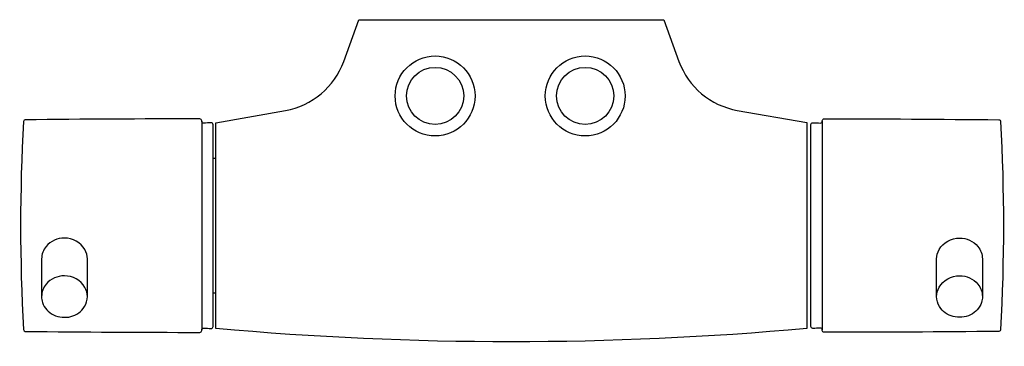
# Model space of a CAD drawing. Header units: millimetres. Extents: x -129 to 129, y -86 to 0.
import ezdxf

# ---------------------------------------------------------------- set-up
doc = ezdxf.new("R2010")
doc.units = ezdxf.units.MM
doc.header["$MEASUREMENT"] = 0
doc.layers.add('PLANNING', color=1, linetype='Continuous')

# ---------------------------------------------------------------- blocks, each defined once
blk = doc.blocks.new('96860000_t')
at = {"layer": 'PLANNING'}
for p, q in [((-81.25, -26.63), (-81.25, -81.38)), ((81.6, -26.62), (81.6, -81.37)), ((-78.25, -36.32), (-77.5, -36.32)), ((-78.25, -71.68), (-77.5, -71.68))]:
    blk.add_line(p, q, dxfattribs=at)
for points in [[(-39.99, 0), (40, 0), (43.98, -10.94, 0.267935), (59.3, -23.79), (77.5, -27), (77.5, -81, -0.045161), (-77.5, -81), (-77.5, -27.01), (-59.29, -23.8, 0.26794), (-43.98, -10.95), (-39.99, 0)], [(-127.53, -26.26, 0.397303), (-128.03, -26.73, 0.026803), (-128.03, -81.3, 0.39557), (-127.53, -81.77, 0.002591), (-81.75, -82.01, 0.409938), (-81.25, -81.51), (-81.25, -81.38, -0.420132), (-80.72, -80.9, 0.001577), (-78.76, -80.99, 0.420892), (-78.25, -80.49), (-78.25, -27.54, 0.420928), (-78.76, -27.04, 0.001574), (-80.72, -27.13, -0.429305), (-81.25, -26.63), (-81.25, -26.51, 0.414351), (-81.75, -26.01, 0.002619), (-127.53, -26.26)], [(127.88, -26.24, -0.397303), (128.38, -26.72, -0.026803), (128.38, -81.28, -0.39557), (127.88, -81.76, -0.002591), (82.1, -82, -0.409938), (81.6, -81.5), (81.6, -81.37, 0.420132), (81.07, -80.88, -0.001577), (79.11, -80.98, -0.420892), (78.6, -80.48), (78.6, -27.52, -0.420928), (79.11, -27.02, -0.001574), (81.07, -27.12, 0.429305), (81.6, -26.62), (81.6, -26.5, -0.414351), (82.1, -26, -0.002619), (127.88, -26.24)], [(-123.25, -62.74), (-123.25, -72.63, 0.089441), (-123.01, -74.17, 0.203865), (-120.13, -77.42, 0.169185), (-115.57, -77.87, 0.197831), (-111.99, -75.26, 0.13845), (-111.25, -72.63), (-111.25, -62.74, 0.127016), (-111.88, -60.31, 0.27095), (-117.25, -57.3, 0.226814), (-122.05, -59.48, 0.175169), (-123.25, -62.74)], [(123.6, -62.73), (123.6, -72.62, -0.089441), (123.36, -74.16, -0.203865), (120.48, -77.41, -0.169185), (115.92, -77.86, -0.197831), (112.34, -75.25, -0.13845), (111.6, -72.62), (111.6, -62.73, -0.127016), (112.23, -60.29, -0.27095), (117.6, -57.29, -0.226814), (122.4, -59.47, -0.175169), (123.6, -62.73)], [(-111.25, -72.63, 0.127016), (-111.88, -70.2, 0.27095), (-117.25, -67.2, 0.226814), (-122.05, -69.37, 0.175168), (-123.25, -72.63)], [(111.6, -72.62, -0.127016), (112.23, -70.19, -0.27095), (117.6, -67.18, -0.226814), (122.4, -69.36, -0.175168), (123.6, -72.62)]]:
    blk.add_lwpolyline(points, format="xyb", dxfattribs=at)
for centre, radius in [((-20, -20), 10.48), ((19.38, -20), 10.48), ((-20, -20), 7.5), ((19.38, -20), 7.5)]:
    blk.add_circle(centre, radius, dxfattribs=at)

msp = doc.modelspace()

# ---------------------------------------------------------------- block references
msp.add_blockref('96860000_t', (0, 0))

doc.saveas('drawing.dxf')
